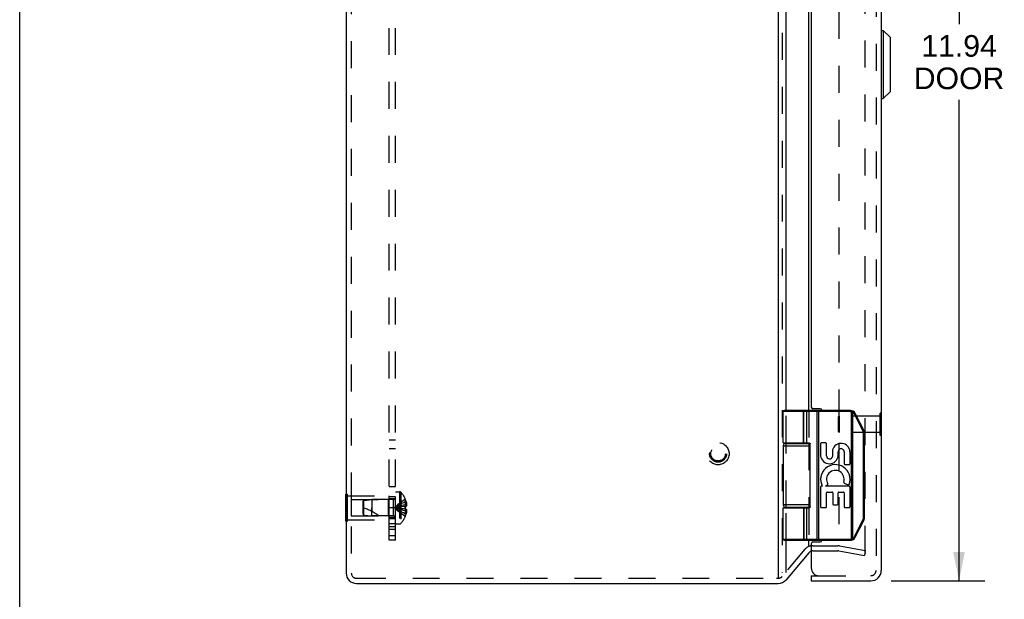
# Model space of a CAD drawing. Header units: inches. Extents: x 0 to 56.7, y 0 to 36.7.
# Tile 2 of 8: x 0 to 11.4, y 12.6 to 19.3. Entities that reach past the tile are written whole.
import ezdxf

# ---------------------------------------------------------------- set-up
doc = ezdxf.new("R2010")
doc.units = ezdxf.units.IN
doc.header["$LTSCALE"] = 3.116667
doc.header["$MEASUREMENT"] = 0
doc.linetypes.add('HIDDEN', pattern=[0.2, 0.1, -0.1])
doc.layers.get('0').update_dxf_attribs({"linetype": 'CONTINUOUS'})
for name, color, linetype in [('DEFAULT_2', 8, 'HIDDEN'), ('DIMENSIONS', 7, 'CONTINUOUS'), ('DOOR_ASSEMBLY', 7, 'CONTINUOUS'), ('SUBPANEL', 7, 'CONTINUOUS')]:
    doc.layers.add(name, color=color, linetype=linetype)
doc.styles.get("Standard").update_dxf_attribs({"font": 'arial.ttf'})
doc.dimstyles.new('DIMSTYLE_1', dxfattribs={"dimtxt": 0.25, "dimasz": 0.333333, "dimexe": 0.09, "dimexo": 0.07, "dimgap": 0.0375, "dimtad": 0, "dimtih": 1, "dimtoh": 1, "dimzin": 4, "dimdsep": 46, "dimtxsty": 'Standard', "dimblk": '_FILLED', "dimblk1": '_FILLED', "dimblk2": '_FILLED', "dimcen": 0.09, "dimadec": 3, "dimazin": 1, "dimtfac": 1, "dimtdec": 3, "dimtofl": 0, "dimtmove": 0, "dimatfit": 3, "dimldrblk": '_FILLED', "dimfxl": 0, "dimtolj": 1, "dimtzin": 4, "dimarcsym": 0})

# ---------------------------------------------------------------- blocks, each defined once
blk = doc.blocks.new('_FILLED')
at = {"color": 0, "linetype": 'ByBlock'}
blk.add_solid([(0, 0), (-1, 0.2), (-1, -0.2)], dxfattribs=at)
blk = doc.blocks.new('*D13')
at = {"layer": 'DIMENSIONS', "color": 2, "linetype": 'Continuous'}
for p, q in [((10.071, 24.707), (11.157, 24.707)), ((10.857, 24.707), (10.857, 19.202)), ((10.857, 12.767), (10.857, 18.327)), ((10.071, 12.767), (11.157, 12.767))]:
    blk.add_line(p, q, dxfattribs=at)
at = {"layer": 'DIMENSIONS', "color": 2, "linetype": 'Continuous', "xscale": 0.3333333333, "yscale": 0.3333333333, "zscale": 0.3333333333}
for p, rotation in [((10.857, 24.707), 90), ((10.857, 12.767), 270)]:
    blk.add_blockref('_FILLED', p, dxfattribs=dict(at, rotation=rotation))
at = {"layer": 'DIMENSIONS', "color": 2, "linetype": 'Continuous', "insert": (10.857, 19.077), "char_height": 0.25, "width": 1.04647, "attachment_point": 2, "line_spacing_factor": 0.9}
blk.add_mtext('11.94\\PDOOR', dxfattribs=at)

msp = doc.modelspace()

# ---------------------------------------------------------------- linework, layer by layer
at = {"color": 7, "linetype": 'Continuous'}
for p, q in [((0, 0), (0, 36.667)), ((3.769, 13.768), (3.773, 13.768)), ((3.769, 13.456), (3.769, 13.768)), ((3.769, 13.612), (3.773, 13.612)), ((3.769, 13.456), (3.773, 13.456))]:
    msp.add_line(p, q, dxfattribs=at)
at = {"color": 3, "linetype": 'Continuous'}
for p, q in [((8.766, 24.716), (8.766, 12.799)), ((3.773, 24.617), (3.773, 12.857)), ((8.858, 14.737), (8.858, 22.737)), ((9.121, 14.737), (9.121, 22.737)), ((8.858, 14.357), (8.858, 14.362)), ((9.121, 14.357), (9.121, 14.361)), ((8.858, 13.612), (8.858, 13.617)), ((9.121, 13.612), (9.121, 13.617)), ((8.858, 12.862), (8.858, 13.237)), ((9.121, 13.176), (9.121, 13.237)), ((9.121, 13.093), (8.858, 12.78)), ((3.893, 12.737), (8.766, 12.737))]:
    msp.add_line(p, q, dxfattribs=at)
for centre, radius, start, end in [((9.167, 13.054), 0.06, 108.8115, 140), ((3.893, 12.857), 0.12, 180, 270), ((8.766, 12.857), 0.12, 270, 320)]:
    msp.add_arc(centre, radius, start, end, dxfattribs=at)
at = {"layer": 'DEFAULT_2', "color": 8, "linetype": 'HIDDEN'}
for p, q in [((8.812, 24.712), (8.812, 12.862)), ((3.833, 24.617), (3.833, 12.857)), ((9.773, 13.091), (9.773, 24.383)), ((9.466, 24.331), (9.466, 13.186)), ((8.858, 14.362), (8.858, 14.737)), ((9.121, 14.737), (9.121, 14.361)), ((8.858, 13.617), (8.858, 14.357)), ((9.121, 14.357), (9.121, 13.617)), ((4.344, 13.798), (4.391, 13.798)), ((4.344, 13.425), (4.344, 13.798)), ((4.391, 13.798), (4.391, 13.425)), ((4.405, 13.792), (4.405, 13.431)), ((3.773, 13.768), (3.79, 13.768)), ((3.79, 13.456), (3.79, 13.768)), ((3.79, 13.752), (4.269, 13.752)), ((3.832, 13.707), (4.259, 13.707)), ((3.832, 13.707), (3.832, 13.517)), ((3.969, 13.686), (3.979, 13.697)), ((3.969, 13.538), (3.969, 13.686)), ((3.979, 13.697), (4.069, 13.706)), ((3.979, 13.527), (3.979, 13.697)), ((4.316, 13.706), (4.069, 13.706)), ((4.069, 13.706), (4.069, 13.612)), ((4.259, 13.707), (4.269, 13.717)), ((4.259, 13.707), (4.259, 13.517)), ((4.269, 13.472), (4.269, 13.752)), ((4.316, 13.706), (4.316, 13.518)), ((4.457, 13.711), (4.457, 13.71)), ((4.457, 13.711), (4.457, 13.711)), ((4.457, 13.71), (4.457, 13.627)), ((4.457, 13.68), (4.467, 13.68)), ((3.773, 13.612), (3.79, 13.612)), ((4.069, 13.612), (4.069, 13.57)), ((4.069, 13.518), (4.069, 13.612)), ((4.393, 13.62), (4.372, 13.618)), ((4.414, 13.623), (4.393, 13.62)), ((4.435, 13.625), (4.413, 13.623)), ((4.457, 13.627), (4.435, 13.625)), ((4.457, 13.596), (4.435, 13.598)), ((4.457, 13.647), (4.472, 13.647)), ((4.457, 13.627), (4.467, 13.627)), ((4.457, 13.627), (4.457, 13.627)), ((4.457, 13.625), (4.457, 13.627)), ((4.457, 13.609), (4.457, 13.612)), ((4.457, 13.596), (4.457, 13.599)), ((4.467, 13.596), (4.457, 13.596)), ((4.457, 13.596), (4.457, 13.596)), ((4.457, 13.596), (4.457, 13.513)), ((4.457, 13.577), (4.472, 13.577)), ((4.457, 13.543), (4.467, 13.543)), ((8.858, 13.237), (8.858, 13.612)), ((9.121, 13.612), (9.121, 13.237)), ((3.773, 13.456), (3.79, 13.456)), ((3.79, 13.472), (4.269, 13.472)), ((3.832, 13.517), (4.259, 13.517)), ((3.969, 13.538), (3.979, 13.527)), ((3.979, 13.527), (4.069, 13.518)), ((4.316, 13.518), (4.069, 13.518)), ((4.259, 13.517), (4.269, 13.507)), ((4.457, 13.513), (4.457, 13.512)), ((4.457, 13.512), (4.457, 13.512)), ((4.344, 13.425), (4.391, 13.425)), ((9.075, 13.132), (8.812, 12.818)), ((9.167, 13.174), (9.456, 13.174)), ((9.167, 13.114), (9.456, 13.114)), ((9.466, 13.114), (9.763, 13.061)), ((9.477, 13.173), (9.773, 13.12)), ((9.773, 13.12), (9.763, 13.061)), ((3.893, 12.797), (3.919, 12.797)), ((3.919, 12.797), (8.747, 12.797)), ((8.747, 12.797), (8.766, 12.797))]:
    msp.add_line(p, q, dxfattribs=at)
for points in [[(4.457, 13.711), (4.435, 13.697), (4.413, 13.682), (4.393, 13.667), (4.372, 13.649), (4.353, 13.631), (4.333, 13.612)], [(4.457, 13.68), (4.435, 13.671), (4.414, 13.661), (4.393, 13.65), (4.372, 13.638), (4.353, 13.625), (4.333, 13.612)], [(4.467, 13.68), (4.468, 13.676), (4.469, 13.672), (4.47, 13.668), (4.471, 13.663), (4.471, 13.659), (4.472, 13.655), (4.472, 13.651), (4.472, 13.647)], [(4.457, 13.647), (4.435, 13.642), (4.414, 13.637), (4.393, 13.631), (4.372, 13.625), (4.353, 13.619), (4.333, 13.612)], [(4.372, 13.618), (4.353, 13.615), (4.333, 13.612)], [(4.372, 13.618), (4.353, 13.615), (4.333, 13.612)], [(4.435, 13.598), (4.413, 13.601), (4.393, 13.603), (4.372, 13.606), (4.353, 13.609), (4.333, 13.612)], [(4.414, 13.601), (4.393, 13.603), (4.372, 13.606), (4.353, 13.609), (4.333, 13.612)], [(4.457, 13.577), (4.435, 13.582), (4.414, 13.587), (4.393, 13.592), (4.372, 13.599), (4.353, 13.605), (4.333, 13.612)], [(4.457, 13.543), (4.435, 13.553), (4.414, 13.563), (4.393, 13.574), (4.372, 13.586), (4.353, 13.598), (4.333, 13.612)], [(4.457, 13.512), (4.435, 13.526), (4.413, 13.541), (4.393, 13.557), (4.372, 13.574), (4.353, 13.592), (4.333, 13.612)], [(4.457, 13.627), (4.457, 13.625), (4.457, 13.622), (4.457, 13.62), (4.457, 13.617), (4.457, 13.614), (4.457, 13.612)], [(4.457, 13.617), (4.457, 13.62), (4.457, 13.622)], [(4.457, 13.612), (4.457, 13.609), (4.457, 13.607), (4.457, 13.604), (4.457, 13.601), (4.457, 13.599), (4.457, 13.596)], [(4.457, 13.601), (4.457, 13.604), (4.457, 13.607)], [(4.472, 13.647), (4.472, 13.644), (4.472, 13.642), (4.471, 13.64), (4.471, 13.637), (4.47, 13.635), (4.469, 13.632), (4.468, 13.63), (4.467, 13.627)], [(4.467, 13.596), (4.468, 13.594), (4.469, 13.591), (4.47, 13.589), (4.471, 13.586), (4.471, 13.584), (4.472, 13.582), (4.472, 13.579), (4.472, 13.577)], [(4.472, 13.577), (4.472, 13.573), (4.472, 13.568), (4.471, 13.564), (4.471, 13.56), (4.47, 13.556), (4.469, 13.552), (4.468, 13.547), (4.467, 13.543)], [(9.773, 13.091), (9.773, 13.09), (9.773, 13.089), (9.773, 13.089), (9.773, 13.088), (9.773, 13.088), (9.773, 13.087), (9.772, 13.086), (9.772, 13.086), (9.771, 13.085), (9.771, 13.085), (9.771, 13.084), (9.77, 13.084), (9.77, 13.084), (9.769, 13.083), (9.768, 13.083), (9.768, 13.083), (9.767, 13.083), (9.767, 13.083), (9.766, 13.083), (9.766, 13.083)], [(9.766, 13.083), (9.765, 13.083), (9.765, 13.083), (9.764, 13.083)]]:
    msp.add_lwpolyline(points, dxfattribs=at)
for radius in [0.128, 0.0981, 0.094, 0.084]:
    msp.add_circle((8.072, 14.237), radius, dxfattribs=at)
for centre, radius, start, end in [((4.391, 13.778), 0.02, 43.5138, 90), ((4.215, 13.612), 0.262, 22.3613, 43.5138), ((4.316, 13.734), 0.0282, 270, 360), ((4.215, 13.612), 0.261, 15.1941, 22.0894), ((3.799, 13.067), 0.571, 52.1862, 72.6646), ((4.215, 13.612), 0.261, 337.9106, 344.8059), ((4.316, 13.49), 0.0282, 0, 90), ((4.391, 13.445), 0.02, 270, 316.4862), ((4.215, 13.612), 0.262, 316.4862, 337.6387), ((9.167, 13.054), 0.12, 90, 140), ((9.167, 13.054), 0.06, 90, 108.8115), ((9.456, 13.054), 0.12, 80, 90), ((9.456, 13.054), 0.06, 80, 90), ((3.893, 12.857), 0.06, 180, 270), ((8.766, 12.857), 0.06, 270, 320)]:
    msp.add_arc(centre, radius, start, end, dxfattribs=at)
at = {"layer": 'DOOR_ASSEMBLY', "color": 8, "linetype": 'HIDDEN'}
for p, q in [((9.898, 24.587), (9.898, 12.887)), ((9.958, 14.705), (9.944, 14.705)), ((9.944, 14.449), (9.944, 14.705)), ((9.462, 14.661), (9.472, 14.671)), ((9.462, 14.493), (9.462, 14.661)), ((9.944, 14.671), (9.472, 14.671)), ((9.472, 14.671), (9.472, 14.483)), ((9.462, 14.493), (9.472, 14.483)), ((9.944, 14.483), (9.472, 14.483)), ((9.958, 14.449), (9.944, 14.449)), ((9.238, 12.827), (9.838, 12.827))]:
    msp.add_line(p, q, dxfattribs=at)
at = {"layer": 'DOOR_ASSEMBLY', "color": 3, "linetype": 'Continuous'}
for p, q in [((9.958, 24.587), (9.958, 12.887)), ((9.148, 22.697), (9.148, 14.777)), ((9.253, 14.757), (9.168, 14.757)), ((9.168, 13.217), (9.253, 13.217)), ((9.148, 13.197), (9.148, 12.917)), ((9.148, 12.767), (9.838, 12.767))]:
    msp.add_line(p, q, dxfattribs=at)
at = {"layer": 'DOOR_ASSEMBLY', "color": 7, "linetype": 'Continuous'}
for p, q in [((9.961, 19.131), (9.979, 19.131)), ((9.961, 18.343), (9.961, 19.131)), ((9.979, 19.131), (10.063, 19.048)), ((9.979, 19.131), (9.979, 18.343)), ((10.063, 18.426), (10.063, 19.048)), ((10.065, 18.431), (10.065, 19.043)), ((9.961, 18.343), (9.979, 18.343)), ((9.979, 18.343), (10.063, 18.426)), ((9.602, 14.724), (8.825, 14.724)), ((8.825, 14.362), (8.825, 14.724)), ((9.602, 14.737), (8.838, 14.737)), ((9.055, 14.737), (9.055, 14.737)), ((9.055, 14.737), (9.055, 14.737)), ((9.055, 14.737), (9.055, 14.737)), ((9.055, 14.737), (9.055, 14.737)), ((9.061, 14.362), (9.061, 14.724)), ((9.062, 14.362), (9.062, 14.724)), ((9.097, 14.362), (9.097, 14.724)), ((9.218, 14.732), (9.218, 14.732)), ((9.218, 14.732), (9.218, 14.732)), ((9.218, 14.731), (9.218, 14.731)), ((9.218, 14.73), (9.218, 14.731)), ((9.218, 14.73), (9.218, 14.73)), ((9.218, 14.73), (9.218, 14.73)), ((9.218, 14.729), (9.218, 14.73)), ((9.218, 14.729), (9.218, 14.729)), ((9.218, 14.728), (9.218, 14.729)), ((9.218, 14.728), (9.218, 14.728)), ((9.218, 14.728), (9.218, 14.728)), ((9.218, 14.727), (9.218, 14.728)), ((9.218, 14.727), (9.218, 14.727)), ((9.218, 14.726), (9.218, 14.727)), ((9.218, 14.726), (9.218, 14.726)), ((9.218, 14.725), (9.218, 14.726)), ((9.218, 14.725), (9.218, 14.725)), ((9.218, 14.725), (9.218, 14.725)), ((9.218, 14.724), (9.218, 14.725)), ((9.218, 13.25), (9.218, 14.724)), ((9.237, 13.237), (9.237, 14.737)), ((9.602, 14.724), (9.602, 14.737)), ((9.614, 14.722), (9.617, 14.735)), ((9.614, 13.251), (9.614, 14.722)), ((9.631, 14.716), (9.632, 14.716)), ((9.631, 14.715), (9.631, 14.716)), ((9.631, 13.258), (9.631, 14.715)), ((9.632, 14.717), (9.633, 14.718)), ((9.632, 14.717), (9.632, 14.717)), ((9.632, 14.716), (9.632, 14.717)), ((9.633, 14.719), (9.634, 14.719)), ((9.633, 14.718), (9.633, 14.719)), ((9.633, 14.718), (9.633, 14.718)), ((9.634, 14.721), (9.635, 14.721)), ((9.634, 14.72), (9.634, 14.721)), ((9.634, 14.72), (9.634, 14.72)), ((9.634, 14.72), (9.634, 14.72)), ((9.634, 14.719), (9.634, 14.72)), ((9.634, 14.719), (9.634, 14.719)), ((9.635, 14.723), (9.636, 14.723)), ((9.635, 14.722), (9.635, 14.723)), ((9.635, 14.722), (9.635, 14.722)), ((9.635, 14.722), (9.635, 14.722)), ((9.635, 14.721), (9.635, 14.722)), ((9.635, 14.721), (9.635, 14.721)), ((9.636, 14.723), (9.636, 14.723)), ((9.648, 14.696), (9.649, 14.697)), ((9.749, 14.494), (9.648, 14.696)), ((9.649, 14.697), (9.65, 14.697)), ((9.649, 14.697), (9.649, 14.697)), ((9.65, 14.697), (9.651, 14.698)), ((9.651, 14.698), (9.652, 14.698)), ((9.652, 14.699), (9.653, 14.699)), ((9.652, 14.698), (9.652, 14.699)), ((9.653, 14.699), (9.654, 14.699)), ((9.653, 14.699), (9.653, 14.699)), ((9.654, 14.7), (9.655, 14.7)), ((9.654, 14.699), (9.654, 14.7)), ((9.655, 14.7), (9.656, 14.7)), ((9.655, 14.7), (9.655, 14.7)), ((9.655, 14.7), (9.655, 14.7)), ((9.656, 14.701), (9.657, 14.701)), ((9.656, 14.701), (9.656, 14.701)), ((9.656, 14.701), (9.656, 14.701)), ((9.656, 14.701), (9.656, 14.701)), ((9.656, 14.7), (9.656, 14.701)), ((9.759, 14.5), (9.658, 14.702)), ((9.962, 14.705), (9.958, 14.705)), ((9.962, 14.449), (9.962, 14.705)), ((9.749, 14.494), (9.75, 14.494)), ((9.75, 14.494), (9.751, 14.495)), ((9.751, 14.495), (9.752, 14.496)), ((9.751, 14.495), (9.751, 14.495)), ((9.752, 14.496), (9.753, 14.496)), ((9.753, 14.496), (9.754, 14.497)), ((9.753, 14.496), (9.753, 14.496)), ((9.754, 14.497), (9.755, 14.497)), ((9.754, 14.472), (9.766, 14.472)), ((9.754, 13.502), (9.754, 14.472)), ((9.755, 14.497), (9.756, 14.498)), ((9.755, 14.497), (9.755, 14.497)), ((9.755, 14.497), (9.755, 14.497)), ((9.756, 14.498), (9.757, 14.498)), ((9.756, 14.498), (9.756, 14.498)), ((9.756, 14.498), (9.756, 14.498)), ((9.757, 14.499), (9.758, 14.499)), ((9.757, 14.499), (9.757, 14.499)), ((9.757, 14.498), (9.757, 14.499)), ((9.757, 14.498), (9.757, 14.498)), ((9.758, 14.499), (9.758, 14.499)), ((9.766, 13.502), (9.766, 14.472)), ((8.855, 14.357), (9.133, 14.357)), ((8.904, 14.362), (8.904, 14.357)), ((9.06, 14.362), (9.06, 14.357)), ((9.136, 13.622), (9.136, 14.352)), ((9.256, 14.354), (9.256, 14.213)), ((9.317, 14.363), (9.265, 14.363)), ((9.325, 14.213), (9.325, 14.354)), ((9.962, 14.449), (9.958, 14.449)), ((8.825, 14.327), (9.136, 14.327)), ((8.825, 14.327), (8.825, 13.647)), ((9.395, 14.281), (9.395, 14.206)), ((9.46, 14.214), (9.461, 14.257)), ((9.529, 14.259), (9.529, 14.12)), ((9.597, 14.12), (9.597, 14.259)), ((9.538, 14.111), (9.588, 14.111)), ((9.53, 13.897), (9.576, 13.877)), ((9.256, 13.853), (9.256, 13.622)), ((9.277, 13.862), (9.265, 13.862)), ((9.314, 13.862), (9.339, 13.88)), ((9.588, 13.862), (9.314, 13.862)), ((9.325, 13.622), (9.325, 13.786)), ((9.333, 13.794), (9.388, 13.794)), ((9.397, 13.786), (9.397, 13.656)), ((9.46, 13.656), (9.46, 13.786)), ((9.469, 13.794), (9.521, 13.794)), ((9.529, 13.786), (9.529, 13.622)), ((9.597, 13.622), (9.597, 13.853)), ((9.136, 13.647), (8.825, 13.647)), ((8.825, 13.612), (9.116, 13.612)), ((8.825, 13.25), (8.825, 13.612)), ((9.133, 13.617), (8.855, 13.617)), ((8.904, 13.617), (8.904, 13.612)), ((9.06, 13.617), (9.06, 13.612)), ((9.097, 13.25), (9.097, 13.612)), ((9.265, 13.614), (9.317, 13.614)), ((9.405, 13.648), (9.452, 13.648)), ((9.538, 13.614), (9.588, 13.614)), ((9.648, 13.277), (9.749, 13.479)), ((9.658, 13.271), (9.759, 13.474)), ((9.749, 13.479), (9.75, 13.479)), ((9.75, 13.479), (9.751, 13.478)), ((9.751, 13.478), (9.752, 13.478)), ((9.752, 13.478), (9.752, 13.478)), ((9.752, 13.478), (9.753, 13.477)), ((9.753, 13.477), (9.754, 13.477)), ((9.754, 13.502), (9.766, 13.502)), ((9.754, 13.477), (9.754, 13.477)), ((9.754, 13.477), (9.755, 13.476)), ((9.755, 13.476), (9.755, 13.476)), ((9.755, 13.476), (9.756, 13.476)), ((9.756, 13.476), (9.756, 13.475)), ((9.756, 13.475), (9.757, 13.475)), ((9.757, 13.475), (9.757, 13.475)), ((9.757, 13.475), (9.757, 13.475)), ((9.757, 13.475), (9.757, 13.475)), ((9.757, 13.475), (9.757, 13.475)), ((8.825, 13.25), (9.602, 13.25)), ((8.838, 13.237), (9.602, 13.237)), ((9.056, 13.237), (9.055, 13.237)), ((9.055, 13.237), (9.055, 13.237)), ((9.055, 13.237), (9.055, 13.237)), ((9.055, 13.237), (9.055, 13.237)), ((9.055, 13.237), (9.055, 13.237)), ((9.218, 13.25), (9.218, 13.25)), ((9.218, 13.25), (9.218, 13.249)), ((9.218, 13.249), (9.218, 13.249)), ((9.218, 13.249), (9.218, 13.248)), ((9.218, 13.248), (9.218, 13.248)), ((9.218, 13.248), (9.218, 13.247)), ((9.218, 13.247), (9.218, 13.247)), ((9.218, 13.247), (9.218, 13.247)), ((9.218, 13.247), (9.218, 13.246)), ((9.218, 13.246), (9.218, 13.246)), ((9.218, 13.246), (9.218, 13.245)), ((9.218, 13.245), (9.218, 13.245)), ((9.218, 13.245), (9.218, 13.244)), ((9.218, 13.244), (9.218, 13.244)), ((9.218, 13.244), (9.218, 13.244)), ((9.218, 13.244), (9.218, 13.243)), ((9.218, 13.243), (9.218, 13.243)), ((9.218, 13.243), (9.218, 13.243)), ((9.218, 13.243), (9.218, 13.242)), ((9.218, 13.242), (9.218, 13.242)), ((9.218, 13.242), (9.218, 13.242)), ((9.602, 13.25), (9.602, 13.237)), ((9.614, 13.251), (9.617, 13.239)), ((9.631, 13.258), (9.632, 13.258)), ((9.632, 13.258), (9.632, 13.257)), ((9.632, 13.257), (9.632, 13.256)), ((9.632, 13.256), (9.633, 13.256)), ((9.633, 13.256), (9.633, 13.255)), ((9.633, 13.255), (9.633, 13.255)), ((9.633, 13.255), (9.633, 13.255)), ((9.633, 13.255), (9.634, 13.254)), ((9.634, 13.254), (9.634, 13.254)), ((9.634, 13.254), (9.634, 13.254)), ((9.634, 13.254), (9.634, 13.253)), ((9.634, 13.253), (9.634, 13.253)), ((9.634, 13.253), (9.635, 13.253)), ((9.635, 13.253), (9.635, 13.252)), ((9.635, 13.252), (9.635, 13.252)), ((9.635, 13.252), (9.635, 13.252)), ((9.635, 13.252), (9.635, 13.251)), ((9.635, 13.251), (9.635, 13.251)), ((9.635, 13.251), (9.635, 13.251)), ((9.648, 13.277), (9.649, 13.277)), ((9.649, 13.277), (9.65, 13.276)), ((9.65, 13.276), (9.651, 13.276)), ((9.651, 13.276), (9.651, 13.275)), ((9.651, 13.275), (9.652, 13.275)), ((9.652, 13.275), (9.653, 13.275)), ((9.653, 13.275), (9.653, 13.274)), ((9.653, 13.274), (9.654, 13.274)), ((9.654, 13.274), (9.654, 13.274)), ((9.654, 13.274), (9.654, 13.274)), ((9.654, 13.274), (9.655, 13.273)), ((9.655, 13.273), (9.655, 13.273)), ((9.655, 13.273), (9.655, 13.273)), ((9.655, 13.273), (9.656, 13.273)), ((9.656, 13.273), (9.656, 13.273)), ((9.656, 13.273), (9.656, 13.273)), ((9.656, 13.273), (9.656, 13.273)), ((9.148, 12.827), (9.238, 12.827)), ((9.148, 12.827), (9.148, 12.767))]:
    msp.add_line(p, q, dxfattribs=at)
for points in [[(9.061, 14.724), (9.061, 14.724), (9.061, 14.724), (9.061, 14.725), (9.061, 14.725), (9.061, 14.725), (9.061, 14.725), (9.061, 14.725), (9.061, 14.726), (9.061, 14.726), (9.061, 14.726), (9.061, 14.726), (9.061, 14.727), (9.061, 14.727), (9.061, 14.727), (9.061, 14.727), (9.061, 14.727), (9.061, 14.728), (9.061, 14.728), (9.061, 14.728), (9.061, 14.728), (9.061, 14.728), (9.061, 14.729), (9.061, 14.729), (9.061, 14.729), (9.061, 14.729), (9.061, 14.729), (9.061, 14.73), (9.061, 14.73), (9.061, 14.73), (9.061, 14.73), (9.061, 14.73), (9.061, 14.731), (9.06, 14.731), (9.06, 14.731), (9.06, 14.731), (9.06, 14.731), (9.06, 14.731), (9.06, 14.732), (9.06, 14.732), (9.06, 14.732), (9.06, 14.732), (9.06, 14.732), (9.06, 14.732), (9.06, 14.733), (9.06, 14.733), (9.06, 14.733), (9.059, 14.733), (9.059, 14.733), (9.059, 14.733), (9.059, 14.734), (9.059, 14.734), (9.059, 14.734), (9.059, 14.734), (9.059, 14.734), (9.059, 14.734), (9.059, 14.734), (9.059, 14.734), (9.059, 14.735), (9.058, 14.735), (9.058, 14.735), (9.058, 14.735), (9.058, 14.735), (9.058, 14.735), (9.058, 14.735), (9.058, 14.735), (9.058, 14.735), (9.058, 14.736), (9.058, 14.736), (9.057, 14.736), (9.057, 14.736), (9.057, 14.736), (9.057, 14.736), (9.057, 14.736), (9.057, 14.736), (9.057, 14.736), (9.057, 14.736), (9.057, 14.736), (9.057, 14.736), (9.056, 14.736), (9.056, 14.736), (9.056, 14.736), (9.056, 14.737), (9.056, 14.737), (9.056, 14.737), (9.056, 14.737), (9.056, 14.737), (9.056, 14.737), (9.055, 14.737)], [(9.062, 14.724), (9.062, 14.724), (9.062, 14.724), (9.062, 14.725), (9.062, 14.725), (9.061, 14.725), (9.061, 14.725), (9.061, 14.725), (9.061, 14.726), (9.061, 14.726), (9.061, 14.726), (9.061, 14.726), (9.061, 14.727), (9.061, 14.727), (9.061, 14.727), (9.061, 14.727), (9.061, 14.727), (9.061, 14.728), (9.061, 14.728), (9.061, 14.728), (9.061, 14.728), (9.061, 14.728), (9.061, 14.729), (9.061, 14.729), (9.061, 14.729), (9.061, 14.729), (9.061, 14.729), (9.061, 14.73), (9.061, 14.73), (9.061, 14.73), (9.061, 14.73), (9.061, 14.73), (9.061, 14.731), (9.06, 14.731), (9.06, 14.731), (9.06, 14.731), (9.06, 14.731), (9.06, 14.731), (9.06, 14.732), (9.06, 14.732), (9.06, 14.732), (9.06, 14.732), (9.06, 14.732), (9.06, 14.732), (9.06, 14.733), (9.06, 14.733), (9.06, 14.733), (9.06, 14.733), (9.059, 14.733), (9.059, 14.733), (9.059, 14.734), (9.059, 14.734), (9.059, 14.734), (9.059, 14.734), (9.059, 14.734), (9.059, 14.734), (9.059, 14.734), (9.059, 14.734), (9.059, 14.735), (9.058, 14.735), (9.058, 14.735), (9.058, 14.735), (9.058, 14.735), (9.058, 14.735), (9.058, 14.735), (9.058, 14.735), (9.058, 14.735), (9.058, 14.736), (9.058, 14.736), (9.058, 14.736), (9.057, 14.736), (9.057, 14.736), (9.057, 14.736), (9.057, 14.736), (9.057, 14.736), (9.057, 14.736), (9.057, 14.736), (9.057, 14.736), (9.057, 14.736), (9.056, 14.736), (9.056, 14.736), (9.056, 14.736), (9.056, 14.737), (9.056, 14.737), (9.056, 14.737), (9.056, 14.737), (9.056, 14.737), (9.056, 14.737), (9.056, 14.737), (9.055, 14.737)], [(9.097, 14.724), (9.097, 14.724), (9.097, 14.724), (9.097, 14.724), (9.097, 14.725), (9.097, 14.725), (9.097, 14.725), (9.097, 14.725), (9.097, 14.725), (9.097, 14.726), (9.097, 14.726), (9.097, 14.726), (9.097, 14.726), (9.097, 14.727), (9.097, 14.727), (9.097, 14.727), (9.097, 14.727), (9.097, 14.727), (9.097, 14.728), (9.097, 14.728), (9.097, 14.728), (9.097, 14.728), (9.097, 14.728), (9.097, 14.729), (9.097, 14.729), (9.097, 14.729), (9.097, 14.729), (9.097, 14.729), (9.096, 14.73), (9.096, 14.73), (9.096, 14.73), (9.096, 14.73), (9.096, 14.73), (9.096, 14.731), (9.096, 14.731), (9.096, 14.731), (9.096, 14.731), (9.096, 14.731), (9.096, 14.731), (9.095, 14.732), (9.095, 14.732), (9.095, 14.732), (9.095, 14.732), (9.095, 14.732), (9.095, 14.732), (9.095, 14.733), (9.095, 14.733), (9.095, 14.733), (9.094, 14.733), (9.094, 14.733), (9.094, 14.733), (9.094, 14.734), (9.094, 14.734), (9.094, 14.734), (9.094, 14.734), (9.094, 14.734), (9.093, 14.734), (9.093, 14.734), (9.093, 14.734), (9.093, 14.735), (9.093, 14.735), (9.093, 14.735), (9.093, 14.735), (9.093, 14.735), (9.092, 14.735), (9.092, 14.735), (9.092, 14.735), (9.092, 14.735), (9.092, 14.736), (9.092, 14.736), (9.091, 14.736), (9.091, 14.736), (9.091, 14.736), (9.091, 14.736), (9.091, 14.736), (9.091, 14.736), (9.091, 14.736), (9.09, 14.736), (9.09, 14.736), (9.09, 14.736), (9.09, 14.736), (9.09, 14.736), (9.09, 14.736), (9.089, 14.737), (9.089, 14.737), (9.089, 14.737), (9.089, 14.737), (9.089, 14.737), (9.089, 14.737), (9.088, 14.737), (9.088, 14.737), (9.088, 14.737), (9.088, 14.737), (9.088, 14.737), (9.088, 14.737)], [(9.218, 14.732), (9.218, 14.732), (9.218, 14.733), (9.218, 14.733), (9.218, 14.733), (9.218, 14.733), (9.218, 14.733), (9.218, 14.733), (9.217, 14.734), (9.217, 14.734), (9.217, 14.734), (9.217, 14.734), (9.217, 14.734), (9.217, 14.734), (9.217, 14.734), (9.217, 14.734), (9.217, 14.735), (9.217, 14.735), (9.217, 14.735), (9.217, 14.735), (9.217, 14.735), (9.217, 14.735), (9.217, 14.735), (9.217, 14.735), (9.217, 14.735), (9.217, 14.736), (9.217, 14.736), (9.217, 14.736), (9.217, 14.736), (9.217, 14.736), (9.217, 14.736), (9.217, 14.736), (9.217, 14.736), (9.217, 14.736), (9.217, 14.736), (9.217, 14.736), (9.217, 14.736), (9.217, 14.736), (9.217, 14.736), (9.217, 14.736), (9.217, 14.737), (9.217, 14.737), (9.216, 14.737), (9.216, 14.737), (9.216, 14.737), (9.216, 14.737), (9.216, 14.737), (9.216, 14.737), (9.216, 14.737), (9.216, 14.737), (9.216, 14.737), (9.216, 14.737)], [(9.218, 14.731), (9.218, 14.731), (9.218, 14.732)], [(9.631, 14.715), (9.631, 14.716), (9.63, 14.716), (9.63, 14.716), (9.629, 14.717), (9.629, 14.717), (9.628, 14.717), (9.628, 14.717), (9.627, 14.718), (9.627, 14.718), (9.626, 14.718), (9.626, 14.718), (9.625, 14.719), (9.624, 14.719), (9.624, 14.719), (9.623, 14.719), (9.623, 14.72), (9.622, 14.72), (9.622, 14.72), (9.621, 14.72), (9.621, 14.72), (9.62, 14.721), (9.62, 14.721), (9.619, 14.721), (9.618, 14.721), (9.618, 14.721), (9.617, 14.721), (9.617, 14.722), (9.616, 14.722), (9.616, 14.722), (9.615, 14.722), (9.614, 14.722), (9.614, 14.722)], [(9.648, 14.696), (9.648, 14.697), (9.648, 14.697), (9.647, 14.698), (9.647, 14.698), (9.647, 14.699), (9.647, 14.699), (9.646, 14.7), (9.646, 14.7), (9.646, 14.701), (9.645, 14.701), (9.645, 14.701), (9.645, 14.702), (9.645, 14.702), (9.644, 14.703), (9.644, 14.703), (9.644, 14.704), (9.643, 14.704), (9.643, 14.705), (9.643, 14.705), (9.642, 14.705), (9.642, 14.706), (9.642, 14.706), (9.641, 14.707), (9.641, 14.707), (9.641, 14.707), (9.64, 14.708), (9.64, 14.708), (9.639, 14.709), (9.639, 14.709), (9.639, 14.709), (9.638, 14.71), (9.638, 14.71), (9.638, 14.71), (9.637, 14.711), (9.637, 14.711), (9.636, 14.712), (9.636, 14.712), (9.636, 14.712), (9.635, 14.713), (9.635, 14.713), (9.634, 14.713), (9.634, 14.714), (9.633, 14.714), (9.633, 14.714), (9.633, 14.715), (9.632, 14.715), (9.632, 14.715), (9.631, 14.715)], [(9.636, 14.723), (9.636, 14.723), (9.636, 14.723), (9.636, 14.723), (9.636, 14.724), (9.636, 14.724), (9.636, 14.724), (9.636, 14.724), (9.636, 14.724), (9.636, 14.724), (9.636, 14.724), (9.636, 14.724), (9.636, 14.724), (9.636, 14.725), (9.636, 14.725), (9.636, 14.725), (9.636, 14.725), (9.636, 14.725), (9.637, 14.725), (9.637, 14.725), (9.637, 14.725), (9.637, 14.725), (9.637, 14.725), (9.637, 14.725), (9.637, 14.725), (9.637, 14.726), (9.637, 14.726), (9.637, 14.726), (9.637, 14.726), (9.637, 14.726), (9.637, 14.726), (9.637, 14.726), (9.637, 14.726), (9.637, 14.726), (9.637, 14.726), (9.637, 14.726), (9.637, 14.726), (9.637, 14.726), (9.637, 14.726), (9.637, 14.726), (9.637, 14.726), (9.637, 14.726), (9.637, 14.726), (9.637, 14.726)], [(9.657, 14.701), (9.657, 14.701), (9.657, 14.701), (9.657, 14.701), (9.657, 14.701), (9.657, 14.701), (9.657, 14.701), (9.657, 14.702), (9.657, 14.702), (9.657, 14.702), (9.657, 14.702), (9.657, 14.702), (9.657, 14.702), (9.658, 14.702), (9.658, 14.702), (9.658, 14.702), (9.658, 14.702), (9.658, 14.702), (9.658, 14.702), (9.658, 14.702), (9.658, 14.702), (9.658, 14.702), (9.658, 14.702), (9.658, 14.702), (9.658, 14.702), (9.658, 14.702), (9.658, 14.702), (9.658, 14.702), (9.658, 14.702), (9.658, 14.702), (9.658, 14.702)], [(9.754, 14.472), (9.754, 14.473), (9.754, 14.473), (9.754, 14.474), (9.754, 14.474), (9.754, 14.475), (9.754, 14.475), (9.754, 14.476), (9.754, 14.476), (9.754, 14.477), (9.754, 14.477), (9.754, 14.478), (9.754, 14.479), (9.754, 14.479), (9.754, 14.48), (9.754, 14.48), (9.754, 14.481), (9.754, 14.481), (9.753, 14.482), (9.753, 14.482), (9.753, 14.483), (9.753, 14.483), (9.753, 14.484), (9.753, 14.484), (9.753, 14.485), (9.753, 14.485), (9.752, 14.486), (9.752, 14.487), (9.752, 14.487), (9.752, 14.488), (9.752, 14.488), (9.752, 14.489), (9.751, 14.489), (9.751, 14.49), (9.751, 14.49), (9.751, 14.491), (9.751, 14.491), (9.75, 14.492), (9.75, 14.492), (9.75, 14.493), (9.75, 14.493), (9.749, 14.494), (9.749, 14.494)], [(9.758, 14.499), (9.758, 14.499), (9.758, 14.499), (9.758, 14.499), (9.758, 14.499), (9.758, 14.499), (9.758, 14.499), (9.758, 14.499), (9.758, 14.499), (9.758, 14.499), (9.758, 14.499), (9.759, 14.499), (9.759, 14.499), (9.759, 14.5), (9.759, 14.5), (9.759, 14.5), (9.759, 14.5), (9.759, 14.5), (9.759, 14.5), (9.759, 14.5), (9.759, 14.5), (9.759, 14.5), (9.759, 14.5), (9.759, 14.5), (9.759, 14.5), (9.759, 14.5), (9.759, 14.5), (9.759, 14.5), (9.759, 14.5), (9.759, 14.5), (9.759, 14.5)], [(8.825, 14.362), (9.116, 14.362), (9.116, 14.362), (9.117, 14.362), (9.118, 14.362), (9.118, 14.362), (9.119, 14.362), (9.12, 14.362), (9.12, 14.362), (9.121, 14.362), (9.121, 14.361), (9.122, 14.361), (9.122, 14.361), (9.123, 14.361), (9.123, 14.361), (9.124, 14.361), (9.124, 14.361), (9.125, 14.361), (9.125, 14.361), (9.125, 14.361), (9.126, 14.361), (9.126, 14.361), (9.127, 14.36), (9.127, 14.36), (9.127, 14.36), (9.128, 14.36), (9.128, 14.36), (9.128, 14.36), (9.128, 14.36), (9.129, 14.36), (9.129, 14.36), (9.129, 14.359), (9.13, 14.359), (9.13, 14.359), (9.13, 14.359), (9.13, 14.359), (9.13, 14.359), (9.131, 14.359), (9.131, 14.359), (9.131, 14.359), (9.131, 14.358), (9.131, 14.358), (9.132, 14.358), (9.132, 14.358), (9.132, 14.358), (9.132, 14.358), (9.132, 14.358), (9.132, 14.358), (9.133, 14.357), (9.133, 14.357), (9.133, 14.357), (9.133, 14.357), (9.133, 14.357), (9.133, 14.357), (9.133, 14.357), (9.134, 14.357), (9.134, 14.356), (9.134, 14.356), (9.134, 14.356), (9.134, 14.356), (9.134, 14.356), (9.134, 14.356), (9.134, 14.356), (9.134, 14.356), (9.134, 14.356), (9.134, 14.355), (9.135, 14.355), (9.135, 14.355), (9.135, 14.355), (9.135, 14.355), (9.135, 14.355), (9.135, 14.355), (9.135, 14.355), (9.135, 14.354), (9.135, 14.354), (9.135, 14.354), (9.135, 14.354), (9.135, 14.354), (9.135, 14.354), (9.135, 14.354), (9.135, 14.354), (9.135, 14.354), (9.135, 14.353), (9.135, 14.353), (9.135, 14.353), (9.135, 14.353), (9.135, 14.353), (9.135, 14.353), (9.135, 14.353), (9.135, 14.353), (9.136, 14.353), (9.136, 14.353), (9.136, 14.352), (9.136, 14.352), (9.136, 14.352), (9.136, 14.352), (9.136, 14.352), (9.136, 14.352), (9.136, 14.352)], [(9.061, 13.612), (9.061, 13.25), (9.061, 13.249), (9.061, 13.249), (9.061, 13.249), (9.061, 13.249), (9.061, 13.248), (9.061, 13.248), (9.061, 13.248), (9.061, 13.248), (9.061, 13.248), (9.061, 13.247), (9.061, 13.247), (9.061, 13.247), (9.061, 13.247), (9.061, 13.247), (9.061, 13.246), (9.061, 13.246), (9.061, 13.246), (9.061, 13.246), (9.061, 13.245), (9.061, 13.245), (9.061, 13.245), (9.061, 13.245), (9.061, 13.245), (9.061, 13.244), (9.061, 13.244), (9.061, 13.244), (9.061, 13.244), (9.061, 13.244), (9.061, 13.244), (9.061, 13.243), (9.061, 13.243), (9.061, 13.243), (9.06, 13.243), (9.06, 13.243), (9.06, 13.242), (9.06, 13.242), (9.06, 13.242), (9.06, 13.242), (9.06, 13.242), (9.06, 13.242), (9.06, 13.241), (9.06, 13.241), (9.06, 13.241), (9.06, 13.241), (9.06, 13.241), (9.06, 13.241), (9.059, 13.24), (9.059, 13.24), (9.059, 13.24), (9.059, 13.24), (9.059, 13.24), (9.059, 13.24), (9.059, 13.24), (9.059, 13.239), (9.059, 13.239), (9.059, 13.239), (9.059, 13.239), (9.059, 13.239), (9.058, 13.239), (9.058, 13.239), (9.058, 13.239), (9.058, 13.238), (9.058, 13.238), (9.058, 13.238), (9.058, 13.238), (9.058, 13.238), (9.058, 13.238), (9.058, 13.238), (9.057, 13.238), (9.057, 13.238), (9.057, 13.238), (9.057, 13.238), (9.057, 13.237), (9.057, 13.237), (9.057, 13.237), (9.057, 13.237), (9.057, 13.237), (9.057, 13.237), (9.056, 13.237), (9.056, 13.237), (9.056, 13.237), (9.056, 13.237), (9.056, 13.237), (9.056, 13.237), (9.056, 13.237), (9.056, 13.237), (9.056, 13.237), (9.055, 13.237)], [(9.062, 13.612), (9.062, 13.25), (9.062, 13.249), (9.062, 13.249), (9.062, 13.249), (9.062, 13.249), (9.061, 13.248), (9.061, 13.248), (9.061, 13.248), (9.061, 13.248), (9.061, 13.248), (9.061, 13.247), (9.061, 13.247), (9.061, 13.247), (9.061, 13.247), (9.061, 13.247), (9.061, 13.246), (9.061, 13.246), (9.061, 13.246), (9.061, 13.246), (9.061, 13.245), (9.061, 13.245), (9.061, 13.245), (9.061, 13.245), (9.061, 13.245), (9.061, 13.244), (9.061, 13.244), (9.061, 13.244), (9.061, 13.244), (9.061, 13.244), (9.061, 13.244), (9.061, 13.243), (9.061, 13.243), (9.061, 13.243), (9.06, 13.243), (9.06, 13.243), (9.06, 13.242), (9.06, 13.242), (9.06, 13.242), (9.06, 13.242), (9.06, 13.242), (9.06, 13.242), (9.06, 13.241), (9.06, 13.241), (9.06, 13.241), (9.06, 13.241), (9.06, 13.241), (9.06, 13.241), (9.06, 13.24), (9.059, 13.24), (9.059, 13.24), (9.059, 13.24), (9.059, 13.24), (9.059, 13.24), (9.059, 13.24), (9.059, 13.239), (9.059, 13.239), (9.059, 13.239), (9.059, 13.239), (9.059, 13.239), (9.058, 13.239), (9.058, 13.239), (9.058, 13.239), (9.058, 13.238), (9.058, 13.238), (9.058, 13.238), (9.058, 13.238), (9.058, 13.238), (9.058, 13.238), (9.058, 13.238), (9.058, 13.238), (9.057, 13.238), (9.057, 13.238), (9.057, 13.238), (9.057, 13.237), (9.057, 13.237), (9.057, 13.237), (9.057, 13.237), (9.057, 13.237), (9.057, 13.237), (9.056, 13.237), (9.056, 13.237), (9.056, 13.237), (9.056, 13.237), (9.056, 13.237), (9.056, 13.237), (9.056, 13.237), (9.056, 13.237), (9.056, 13.237), (9.056, 13.237)], [(9.136, 13.622), (9.136, 13.622), (9.136, 13.622), (9.136, 13.621), (9.136, 13.621), (9.136, 13.621), (9.136, 13.621), (9.136, 13.621), (9.136, 13.621), (9.135, 13.621), (9.135, 13.621), (9.135, 13.621), (9.135, 13.62), (9.135, 13.62), (9.135, 13.62), (9.135, 13.62), (9.135, 13.62), (9.135, 13.62), (9.135, 13.62), (9.135, 13.62), (9.135, 13.62), (9.135, 13.619), (9.135, 13.619), (9.135, 13.619), (9.135, 13.619), (9.135, 13.619), (9.135, 13.619), (9.135, 13.619), (9.135, 13.619), (9.135, 13.619), (9.135, 13.618), (9.135, 13.618), (9.135, 13.618), (9.134, 13.618), (9.134, 13.618), (9.134, 13.618), (9.134, 13.618), (9.134, 13.618), (9.134, 13.618), (9.134, 13.617), (9.134, 13.617), (9.134, 13.617), (9.134, 13.617), (9.134, 13.617), (9.133, 13.617), (9.133, 13.617), (9.133, 13.617), (9.133, 13.616), (9.133, 13.616), (9.133, 13.616), (9.133, 13.616), (9.132, 13.616), (9.132, 13.616), (9.132, 13.616), (9.132, 13.616), (9.132, 13.615), (9.132, 13.615), (9.131, 13.615), (9.131, 13.615), (9.131, 13.615), (9.131, 13.615), (9.131, 13.615), (9.13, 13.615), (9.13, 13.614), (9.13, 13.614), (9.13, 13.614), (9.13, 13.614), (9.129, 13.614), (9.129, 13.614), (9.129, 13.614), (9.128, 13.614), (9.128, 13.614), (9.128, 13.613), (9.128, 13.613), (9.127, 13.613), (9.127, 13.613), (9.127, 13.613), (9.126, 13.613), (9.126, 13.613), (9.125, 13.613), (9.125, 13.613), (9.125, 13.613), (9.124, 13.612), (9.124, 13.612), (9.123, 13.612), (9.123, 13.612), (9.122, 13.612), (9.122, 13.612), (9.121, 13.612), (9.121, 13.612), (9.12, 13.612), (9.12, 13.612), (9.119, 13.612), (9.118, 13.612), (9.118, 13.612), (9.117, 13.612), (9.116, 13.612), (9.116, 13.612)], [(9.749, 13.479), (9.749, 13.48), (9.75, 13.48), (9.75, 13.481), (9.75, 13.481), (9.75, 13.482), (9.751, 13.482), (9.751, 13.483), (9.751, 13.483), (9.751, 13.484), (9.751, 13.484), (9.752, 13.485), (9.752, 13.485), (9.752, 13.486), (9.752, 13.486), (9.752, 13.487), (9.752, 13.488), (9.753, 13.488), (9.753, 13.489), (9.753, 13.489), (9.753, 13.49), (9.753, 13.49), (9.753, 13.491), (9.753, 13.491), (9.753, 13.492), (9.754, 13.492), (9.754, 13.493), (9.754, 13.493), (9.754, 13.494), (9.754, 13.494), (9.754, 13.495), (9.754, 13.496), (9.754, 13.496), (9.754, 13.497), (9.754, 13.497), (9.754, 13.498), (9.754, 13.498), (9.754, 13.499), (9.754, 13.499), (9.754, 13.5), (9.754, 13.5), (9.754, 13.501), (9.754, 13.502)], [(9.756, 13.476), (9.756, 13.476), (9.756, 13.476)], [(9.757, 13.475), (9.758, 13.475), (9.758, 13.475), (9.758, 13.475), (9.758, 13.475), (9.758, 13.474), (9.758, 13.474), (9.758, 13.474), (9.758, 13.474), (9.758, 13.474), (9.758, 13.474), (9.758, 13.474), (9.758, 13.474), (9.759, 13.474), (9.759, 13.474), (9.759, 13.474), (9.759, 13.474), (9.759, 13.474), (9.759, 13.474), (9.759, 13.474), (9.759, 13.474), (9.759, 13.474), (9.759, 13.474), (9.759, 13.474), (9.759, 13.474), (9.759, 13.474), (9.759, 13.474), (9.759, 13.474), (9.759, 13.474), (9.759, 13.474), (9.759, 13.474), (9.759, 13.474), (9.759, 13.474)], [(9.097, 13.25), (9.097, 13.25), (9.097, 13.249), (9.097, 13.249), (9.097, 13.249), (9.097, 13.249), (9.097, 13.248), (9.097, 13.248), (9.097, 13.248), (9.097, 13.248), (9.097, 13.248), (9.097, 13.247), (9.097, 13.247), (9.097, 13.247), (9.097, 13.247), (9.097, 13.247), (9.097, 13.246), (9.097, 13.246), (9.097, 13.246), (9.097, 13.246), (9.097, 13.245), (9.097, 13.245), (9.097, 13.245), (9.097, 13.245), (9.097, 13.245), (9.097, 13.244), (9.097, 13.244), (9.097, 13.244), (9.096, 13.244), (9.096, 13.244), (9.096, 13.244), (9.096, 13.243), (9.096, 13.243), (9.096, 13.243), (9.096, 13.243), (9.096, 13.243), (9.096, 13.242), (9.096, 13.242), (9.096, 13.242), (9.095, 13.242), (9.095, 13.242), (9.095, 13.242), (9.095, 13.241), (9.095, 13.241), (9.095, 13.241), (9.095, 13.241), (9.095, 13.241), (9.095, 13.241), (9.094, 13.24), (9.094, 13.24), (9.094, 13.24), (9.094, 13.24), (9.094, 13.24), (9.094, 13.24), (9.094, 13.24), (9.094, 13.239), (9.093, 13.239), (9.093, 13.239), (9.093, 13.239), (9.093, 13.239), (9.093, 13.239), (9.093, 13.239), (9.093, 13.239), (9.093, 13.238), (9.092, 13.238), (9.092, 13.238), (9.092, 13.238), (9.092, 13.238), (9.092, 13.238), (9.092, 13.238), (9.091, 13.238), (9.091, 13.238), (9.091, 13.238), (9.091, 13.238), (9.091, 13.237), (9.091, 13.237), (9.091, 13.237), (9.09, 13.237), (9.09, 13.237), (9.09, 13.237), (9.09, 13.237), (9.09, 13.237), (9.09, 13.237), (9.089, 13.237), (9.089, 13.237), (9.089, 13.237), (9.089, 13.237), (9.089, 13.237), (9.089, 13.237), (9.088, 13.237), (9.088, 13.237), (9.088, 13.237), (9.088, 13.237), (9.088, 13.237), (9.088, 13.237)], [(9.218, 13.242), (9.218, 13.241), (9.218, 13.241), (9.218, 13.241), (9.218, 13.241), (9.218, 13.241), (9.218, 13.24), (9.218, 13.24), (9.218, 13.24), (9.217, 13.24), (9.217, 13.24), (9.217, 13.24), (9.217, 13.24), (9.217, 13.239), (9.217, 13.239), (9.217, 13.239), (9.217, 13.239), (9.217, 13.239), (9.217, 13.239), (9.217, 13.239), (9.217, 13.239), (9.217, 13.238), (9.217, 13.238), (9.217, 13.238), (9.217, 13.238), (9.217, 13.238), (9.217, 13.238), (9.217, 13.238), (9.217, 13.238), (9.217, 13.238), (9.217, 13.238), (9.217, 13.238), (9.217, 13.237), (9.217, 13.237), (9.217, 13.237), (9.217, 13.237), (9.217, 13.237), (9.217, 13.237), (9.217, 13.237), (9.217, 13.237), (9.217, 13.237), (9.217, 13.237), (9.217, 13.237), (9.216, 13.237), (9.216, 13.237), (9.216, 13.237), (9.216, 13.237), (9.216, 13.237), (9.216, 13.237), (9.216, 13.237), (9.216, 13.237), (9.216, 13.237), (9.216, 13.237)], [(9.614, 13.251), (9.614, 13.251), (9.615, 13.251), (9.616, 13.252), (9.616, 13.252), (9.617, 13.252), (9.617, 13.252), (9.618, 13.252), (9.618, 13.252), (9.619, 13.253), (9.62, 13.253), (9.62, 13.253), (9.621, 13.253), (9.621, 13.253), (9.622, 13.254), (9.622, 13.254), (9.623, 13.254), (9.623, 13.254), (9.624, 13.254), (9.624, 13.255), (9.625, 13.255), (9.626, 13.255), (9.626, 13.255), (9.627, 13.256), (9.627, 13.256), (9.628, 13.256), (9.628, 13.256), (9.629, 13.257), (9.629, 13.257), (9.63, 13.257), (9.63, 13.257), (9.631, 13.258), (9.631, 13.258)], [(9.631, 13.258), (9.632, 13.258), (9.632, 13.259), (9.633, 13.259), (9.633, 13.259), (9.633, 13.26), (9.634, 13.26), (9.634, 13.26), (9.635, 13.261), (9.635, 13.261), (9.636, 13.261), (9.636, 13.262), (9.636, 13.262), (9.637, 13.262), (9.637, 13.263), (9.638, 13.263), (9.638, 13.263), (9.638, 13.264), (9.639, 13.264), (9.639, 13.265), (9.639, 13.265), (9.64, 13.265), (9.64, 13.266), (9.641, 13.266), (9.641, 13.266), (9.641, 13.267), (9.642, 13.267), (9.642, 13.268), (9.642, 13.268), (9.643, 13.269), (9.643, 13.269), (9.643, 13.269), (9.644, 13.27), (9.644, 13.27), (9.644, 13.271), (9.645, 13.271), (9.645, 13.272), (9.645, 13.272), (9.645, 13.272), (9.646, 13.273), (9.646, 13.273), (9.646, 13.274), (9.647, 13.274), (9.647, 13.275), (9.647, 13.275), (9.647, 13.276), (9.648, 13.276), (9.648, 13.277), (9.648, 13.277)], [(9.635, 13.251), (9.636, 13.251), (9.636, 13.25), (9.636, 13.25), (9.636, 13.25), (9.636, 13.25), (9.636, 13.25), (9.636, 13.25), (9.636, 13.25), (9.636, 13.25), (9.636, 13.249), (9.636, 13.249), (9.636, 13.249), (9.636, 13.249), (9.636, 13.249), (9.636, 13.249), (9.636, 13.249), (9.636, 13.249), (9.636, 13.249), (9.636, 13.249), (9.637, 13.248), (9.637, 13.248), (9.637, 13.248), (9.637, 13.248), (9.637, 13.248), (9.637, 13.248), (9.637, 13.248), (9.637, 13.248), (9.637, 13.248), (9.637, 13.248), (9.637, 13.248), (9.637, 13.248), (9.637, 13.248), (9.637, 13.248), (9.637, 13.248), (9.637, 13.248), (9.637, 13.247), (9.637, 13.247), (9.637, 13.247), (9.637, 13.247), (9.637, 13.247), (9.637, 13.247), (9.637, 13.247), (9.637, 13.247), (9.637, 13.247), (9.637, 13.247)], [(9.656, 13.273), (9.656, 13.273), (9.657, 13.272), (9.657, 13.272), (9.657, 13.272), (9.657, 13.272), (9.657, 13.272), (9.657, 13.272), (9.657, 13.272), (9.657, 13.272), (9.657, 13.272), (9.657, 13.272), (9.657, 13.272), (9.657, 13.272), (9.657, 13.272), (9.657, 13.272), (9.658, 13.272), (9.658, 13.272), (9.658, 13.272), (9.658, 13.272), (9.658, 13.272), (9.658, 13.272), (9.658, 13.272), (9.658, 13.272), (9.658, 13.271), (9.658, 13.271), (9.658, 13.271), (9.658, 13.271), (9.658, 13.271), (9.658, 13.271), (9.658, 13.271), (9.658, 13.271), (9.658, 13.271), (9.658, 13.271)]]:
    msp.add_lwpolyline(points, dxfattribs=at)
for centre, radius, start, end in [((9.961, 19.128), 0.00305, 90, 180), ((10.058, 19.043), 0.0071, 360, 45), ((9.961, 18.346), 0.00305, 180, 270), ((10.058, 18.431), 0.0071, 315, 0), ((8.838, 14.724), 0.013, 90, 180), ((9.602, 14.674), 0.0625, 26.565, 90), ((9.602, 14.674), 0.0495, 76.056, 90), ((9.703, 14.472), 0.0625, 360, 26.5651), ((8.855, 14.327), 0.03, 90, 180), ((9.11, 14.327), 0.03, 30.1277, 90), ((9.265, 14.354), 0.0084, 90, 180), ((9.317, 14.354), 0.0084, 0, 90), ((9.494, 14.255), 0.102, 2.5311, 165.2013), ((9.495, 14.259), 0.0343, 0, 183.9372), ((9.358, 14.223), 0.102, 185.6616, 354.9365), ((9.36, 14.213), 0.0353, 180, 349.421), ((9.538, 14.12), 0.0084, 180, 270), ((9.588, 14.12), 0.0084, 270, 360), ((9.427, 13.941), 0.17, 339.2967, 207.8817), ((9.427, 13.943), 0.102, 341.514, 212.9235), ((9.336, 13.884), 0.0055, 305.0553, 32.9235), ((9.535, 13.907), 0.0112, 161.514, 247.3019), ((9.265, 13.853), 0.0084, 90, 180), ((9.333, 13.786), 0.0084, 90, 180), ((9.388, 13.786), 0.0084, 0, 90), ((9.469, 13.786), 0.0084, 90, 180), ((9.521, 13.786), 0.0084, 0, 90), ((9.579, 13.884), 0.00764, 246.3656, 339.2967), ((9.588, 13.853), 0.0084, 0, 90), ((9.405, 13.656), 0.0084, 180, 270), ((9.452, 13.656), 0.0084, 270, 360), ((8.855, 13.647), 0.03, 180, 270), ((9.11, 13.647), 0.03, 270, 329.8723), ((9.265, 13.622), 0.0084, 180, 270), ((9.317, 13.622), 0.0084, 270, 360), ((9.538, 13.622), 0.0084, 180, 270), ((9.588, 13.622), 0.0084, 270, 360), ((9.703, 13.502), 0.0625, 333.4349, 0), ((8.838, 13.25), 0.013, 180, 270), ((9.602, 13.299), 0.0625, 270, 333.435), ((9.602, 13.299), 0.0495, 270, 283.944)]:
    msp.add_arc(centre, radius, start, end, dxfattribs=at)
at = {"layer": 'DOOR_ASSEMBLY', "color": 3, "linetype": 'Continuous'}
for centre, radius, start, end in [((9.168, 14.777), 0.02, 180, 270), ((9.253, 14.737), 0.02, 0, 90), ((9.168, 13.197), 0.02, 90, 180), ((9.253, 13.237), 0.02, 270, 360), ((9.238, 12.917), 0.09, 180, 270), ((9.838, 12.887), 0.12, 270, 360)]:
    msp.add_arc(centre, radius, start, end, dxfattribs=at)
at = {"layer": 'DOOR_ASSEMBLY', "color": 8, "linetype": 'HIDDEN'}
msp.add_arc((9.838, 12.887), 0.06, 270, 360, dxfattribs=at)
at = {"layer": 'SUBPANEL', "color": 8, "linetype": 'HIDDEN'}
for p, q in [((4.269, 13.237), (4.269, 24.237)), ((4.344, 13.237), (4.344, 24.237)), ((4.344, 14.395), (4.269, 14.395)), ((4.344, 14.293), (4.269, 14.293)), ((4.344, 13.854), (4.269, 13.854)), ((4.344, 13.737), (4.269, 13.737)), ((4.269, 13.721), (4.344, 13.721)), ((4.344, 13.612), (4.269, 13.612)), ((4.269, 13.503), (4.344, 13.503)), ((4.269, 13.487), (4.344, 13.487)), ((4.269, 13.431), (4.344, 13.431)), ((4.344, 13.391), (4.269, 13.391)), ((4.344, 13.362), (4.269, 13.362)), ((4.344, 13.288), (4.269, 13.288)), ((4.344, 13.237), (4.269, 13.237))]:
    msp.add_line(p, q, dxfattribs=at)

# ---------------------------------------------------------------- dimensions: what is measured, and where the dimension line sits
at = {"layer": 'DIMENSIONS', "color": 2, "linetype": 'Continuous'}
dim = msp.add_linear_dim(base=(10.857, 12.767), p1=(10.001, 24.707), p2=(10.001, 12.767), angle=270, text='<>\\PDOOR', dimstyle='DIMSTYLE_1', dxfattribs=at)
dim.commit()
dim.dimension.update_dxf_attribs({"geometry": '*D13', "text_midpoint": (10.857, 18.765), "dimtype": 160})

doc.saveas('drawing.dxf')
